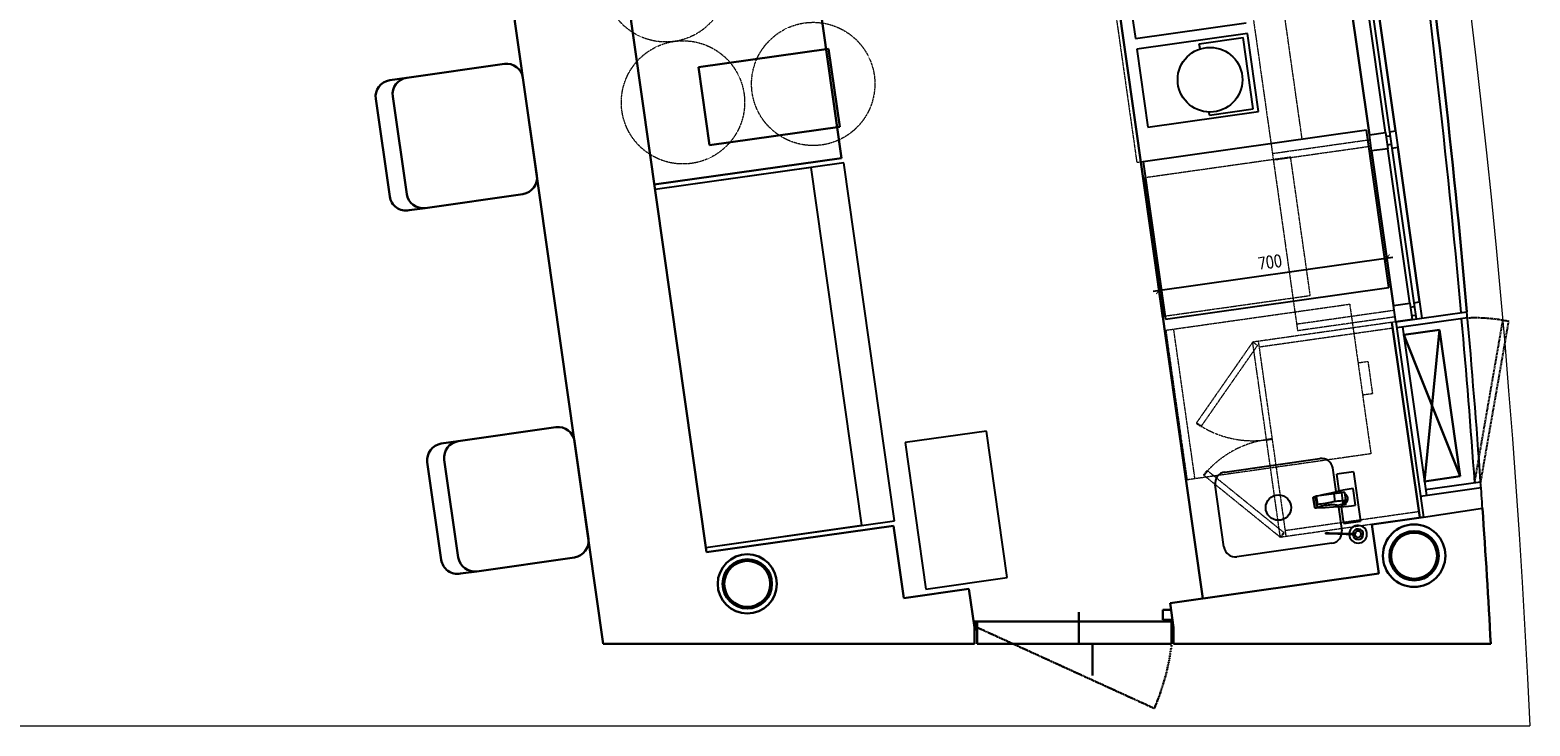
# Model space of a CAD drawing. Header units: millimetres. Extents: x 121304 to 134337, y 15060 to 32301.
# Tile 2 of 5: x 129774 to 134337, y 15275 to 17393. Entities that reach past the tile are written whole.
import ezdxf

# ---------------------------------------------------------------- set-up
doc = ezdxf.new("R2010")
doc.units = ezdxf.units.MM
doc.header["$LTSCALE"] = 2
doc.linetypes.add('HIDDEN', pattern=[0.375, 0.25, -0.125])
for name, color, linetype, lineweight in [('0_F&B AREA', 3, 'Continuous', 0), ('Naren-furn', 1, 'Continuous', 30), ('ND_08_FURNITURE DINING HT', 1, 'Continuous', 15)]:
    doc.layers.add(name, color=color, linetype=linetype, lineweight=lineweight)
for name, color, linetype in [('Carpentry', 2, 'Continuous'), ('new area line', 10, 'Continuous'), ('New-Design-Equipment', 1, 'Continuous'), ('Z-AT_Dims', 1, 'Continuous')]:
    doc.layers.add(name, color=color, linetype=linetype)
doc.styles.add('SSP_Note', font='romans.shx', dxfattribs={"width": 0.8})

msp = doc.modelspace()

# ---------------------------------------------------------------- linework, layer by layer
at = {"color": 1, "linetype": 'ByBlock', "const_width": 3}
for points in [[(133892.8, 16687.5), (133909.7, 16710.1)], [(133216.7, 16611.8), (133199.7, 16589.2)]]:
    msp.add_lwpolyline(points, dxfattribs=at)
at = {"layer": '0_F&B AREA'}
msp.add_line((134336.7, 15275), (121303.8, 15275), dxfattribs=at)
msp.add_arc((105438.9, 13974.3), 28927.1, 2.57733, 39.31123, dxfattribs=at)
at = {"layer": 'Carpentry', "color": 1, "linetype": 'Continuous'}
for p, q in [((133897.5, 17081.2), (133830.8, 17551.5)), ((133842.7, 17553.2), (133909.4, 17082.9)), ((133848, 17074.2), (133897.5, 17081.2)), ((133855, 17024.7), (133848, 17074.2)), ((133897.5, 17081.2), (133904.5, 17031.7)), ((133899.2, 17069.4), (133911.1, 17071)), ((133909.4, 17082.9), (133927.2, 17085.5)), ((133909.4, 17082.9), (133916.4, 17033.4)), ((133927.2, 17085.5), (133934.2, 17035.9)), ((133904.5, 17031.7), (133855, 17024.7)), ((133902.9, 17043.6), (133914.7, 17045.3)), ((133971.2, 16561.4), (133904.5, 17031.7)), ((133916.4, 17033.4), (133934.2, 17035.9)), ((133916.4, 17033.4), (133983.1, 16563.1)), ((133983.1, 16563.1), (134000.9, 16565.7)), ((134000.9, 16565.7), (134007.9, 16516.1)), ((133921.7, 16554.4), (133971.2, 16561.4)), ((133928.7, 16504.9), (133921.7, 16554.4)), ((133928.7, 16504.9), (134145, 16535.6)), ((133971.2, 16561.4), (133978.2, 16511.9)), ((133972.9, 16549.6), (133984.8, 16551.2)), ((133976.6, 16523.8), (133988.4, 16525.5)), ((133983.1, 16563.1), (133990.1, 16513.6)), ((133978.2, 16511.9), (133928.7, 16504.9)), ((133928.7, 16504.9), (134013, 15910.9)), ((133931.3, 16487.1), (134146.6, 16517.6)), ((133949.1, 16489.6), (134021.8, 15976.8)), ((133990.1, 16513.6), (134007.9, 16516.1)), ((134019.3, 15994.6), (134186.5, 16018.3)), ((134004, 15974.2), (134187.8, 16000.3)), ((134013, 15910.9), (134192.2, 15937.4))]:
    msp.add_line(p, q, dxfattribs=at)
at = {"layer": 'Carpentry', "color": 1, "linetype": 'HIDDEN', "ltscale": 5}
for p, q in [((134169, 16018.9), (134254.4, 16509.3)), ((134186.7, 16015.8), (134272.1, 16505.9))]:
    msp.add_line(p, q, dxfattribs=at)
at = {"layer": 'Carpentry', "color": 1, "linetype": 'Continuous'}
for radius, start, end in [(28852.1, 5.10206, 10.79993), (28870.1, 4.07397, 5.10391), (28852.1, 4.07147, 5.06626), (28870.1, 3.91303, 4.07397)]:
    msp.add_arc((105389.4, 13967.2), radius, start, end, dxfattribs=at)
at = {"layer": 'Carpentry', "color": 1, "linetype": 'HIDDEN', "ltscale": 5}
msp.add_arc((134168.7, 16015.8), 500.9, 78.0865, 92.5092, dxfattribs=at)
at = {"layer": 'Naren-furn', "color": 1}
for p, q in [((133341.1, 15663.1), (132720.5, 20039.3)), ((131829.4, 19913), (132242.1, 17003)), ((133848, 17074.2), (133781.3, 17544.5)), ((133927.2, 17085.5), (133860.5, 17555.7)), ((132203.1, 17335.7, 0), (131807.1, 17279.5, 0)), ((132236.8, 17098, 0), (132203.1, 17335.7, 0)), ((131216.6, 17289.7, 0), (130919.6, 17247.2, 0)), ((131807.1, 17279.5, 0), (131840.8, 17041.9, 0)), ((130919.6, 17247.2, 0), (130867.9, 17239.8, 0)), ((131315.6, 16950.3, 0), (131273.2, 17247.2, 0)), ((130825.4, 17183.3, 0), (130867.9, 16886.3, 0)), ((130877.2, 17190.7, 0), (130919.6, 16893.7, 0)), ((131840.8, 17041.9, 0), (132236.8, 17098, 0)), ((133921.7, 16554.4), (133855, 17024.7)), ((134000.9, 16565.7), (133934.2, 17035.9)), ((132242.1, 17003), (131672.8, 16922.3)), ((130976.2, 16851.2, 0), (131273.2, 16893.7, 0)), ((130926.7, 16844.2, 0), (130976.2, 16851.2, 0)), ((133916.9, 16503.2), (134001.1, 15909.2)), ((133952.6, 16464.9), (134061.5, 16480.3)), ((134015.8, 16019.3), (134061.5, 16480.3)), ((134061.5, 16480.3), (134124.7, 16034.8)), ((133952.6, 16464.9), (134124.7, 16034.8)), ((131373.4, 16184.1, 0), (131076.4, 16141.6, 0)), ((131076.4, 16141.6, 0), (131024.6, 16134.2, 0)), ((131472.4, 15844.7, 0), (131430, 16141.6, 0)), ((133553, 16148.6), (133535.2, 16146.1)), ((130982.2, 16077.7, 0), (131024.7, 15780.7, 0)), ((131034, 16085.1, 0), (131076.4, 15788.1, 0)), ((134015.8, 16019.3), (134124.7, 16034.8)), ((134013, 15910.9), (133855.6, 15888.5)), ((133855.6, 15888.5), (133876.8, 15739)), ((131083.5, 15738.6, 0), (131133, 15745.6, 0)), ((131133, 15745.6, 0), (131430, 15788.1, 0)), ((133242.1, 15649), (133876.8, 15739)), ((132964.4, 15525), (132964.4, 15621.4)), ((133219.3, 15628.5), (133219.3, 15598.5)), ((133245, 15628.5), (133219.3, 15628.5)), ((133242.1, 15649), (133252.6, 15575)), ((132647.6, 15593), (132644.1, 15592.5)), ((132646.6, 15575), (132647.6, 15575)), ((132651.1, 15593), (132647.6, 15593)), ((132647.6, 15593), (132647.6, 15575)), ((132651.1, 15575), (132651.1, 15593)), ((132651.1, 15593), (132654.6, 15593)), ((132654.6, 15593), (133246.6, 15593)), ((132654.6, 15575), (132654.6, 15593)), ((132654.6, 15593), (132654.6, 15525)), ((133249.3, 15598.5), (133219.3, 15598.5)), ((133222.9, 15597.2), (133240.1, 15597.2)), ((133222.9, 15593), (133222.9, 15597.2)), ((133240.1, 15593), (133222.9, 15593)), ((133240.1, 15597.2), (133240.1, 15593)), ((133246.6, 15525), (133246.6, 15593)), ((133252.6, 15525), (133252.6, 15575)), ((132654.6, 15525), (133246.6, 15525)), ((133006.2, 15525), (132964.4, 15525)), ((133006.2, 15428.5), (133006.2, 15525)), ((133252.6, 15525), (134217.4, 15525))]:
    msp.add_line(p, q, dxfattribs=at)
at = {"layer": 'Naren-furn', "color": 1, "linetype": 'Continuous', "ltscale": 5}
for p, q in [((131390.6, 18912.5), (131831.4, 15803.5)), ((131044, 18863.3), (131517.4, 15525.1)), ((132400.8, 15884.2), (131831.4, 15803.5)), ((132400.8, 15884.2), (132432, 15664)), ((132432, 15664), (132630, 15692.1)), ((132630, 15692.1), (132646.6, 15575)), ((132646.6, 15575), (132646.6, 15524.8)), ((131517.4, 15525.1), (132646.6, 15524.8))]:
    msp.add_line(p, q, dxfattribs=at)
at = {"layer": 'Naren-furn', "color": 1, "linetype": 'HIDDEN', "ltscale": 2}
for p, q in [((133321.7, 16196.9), (133336.5, 16186.6)), ((133344.3, 16038), (133355.6, 16051.9)), ((133588.7, 15863.1), (133577.3, 15849.1))]:
    msp.add_line(p, q, dxfattribs=at)
at = {"layer": 'Naren-furn', "color": 1, "linetype": 'HIDDEN', "ltscale": 0.2}
msp.add_line((132654.6, 15575), (133193.7, 15328.7), dxfattribs=at)
at = {"layer": 'Naren-furn', "color": 1}
for centre, radius in [((133984.2, 15793.2), 95), ((133984.2, 15793.2), 75), ((133984.2, 15793.2), 70), ((131955.7, 15707.5), 90), ((131955.7, 15707.5), 75), ((131955.7, 15707.5), 70)]:
    msp.add_circle(centre, radius, dxfattribs=at)
for centre, radius, start, end in [((105389.4, 13967.2), 28870.1, 5.10391, 10.79823), ((131223.7, 17240.2, 0), 50, 8.1323, 98.1323), ((130874.9, 17190.3, 0), 50, 98.1323, 188.1323), ((130926.7, 17197.7, 0), 50, 98.1323, 188.1323), ((131266.1, 16943.2, 0), 50, 278.1323, 8.1323), ((130917.4, 16893.4, 0), 50, 188.1323, 280.6921), ((130969.1, 16900.7, 0), 50, 188.1323, 278.1323), ((131380.5, 16134.6, 0), 50, 8.1323, 98.1323), ((131031.7, 16084.7, 0), 50, 98.1323, 188.1323), ((131083.5, 16092.1, 0), 50, 98.1323, 188.1323), ((105389.4, 13967.2), 28870.1, 3.09314, 3.91303), ((131422.9, 15837.6, 0), 50, 278.1323, 8.1323), ((131074.2, 15787.8, 0), 50, 188.1323, 280.6921), ((131125.9, 15795.1, 0), 50, 188.1323, 278.1323)]:
    msp.add_arc(centre, radius, start, end, dxfattribs=at)
at = {"layer": 'Naren-furn', "color": 1, "linetype": 'HIDDEN', "ltscale": 0.2}
msp.add_arc((132539.3, 15610.3), 712.5, 336.7187, 353.1273, dxfattribs=at)
at = {"layer": 'ND_08_FURNITURE DINING HT', "color": 1, "linetype": 'HIDDEN', "ltscale": 3}
msp.add_line((133140.6, 16990.1, 0), (133643.5, 17061.4, 0), dxfattribs=at)
at = {"layer": 'new area line', "color": 1}
for p, q in [((133190.4, 16598), (133919.1, 16701.3)), ((133913.1, 16615), (133898.7, 16716.6)), ((133220.1, 16516.7), (133205.7, 16618.3))]:
    msp.add_line(p, q, dxfattribs=at)
at = {"layer": 'New-Design-Equipment', "color": 1, "linetype": 'HIDDEN', "lineweight": 5, "ltscale": 0.5}
for p, q in [((133331.4, 18580.9), (133629.6, 16477.6)), ((133643.5, 17061.4, 0), (133559.3, 17655.4, 0)), ((133056.3, 17584.1, 0), (133140.6, 16990.1, 0)), ((133553.1, 17017.2), (133850.1, 17059.4)), ((133555.9, 16997.4), (133852.9, 17039.6)), ((133608.6, 17005.9, 0), (133163.1, 16942.8, 0)), ((133668.3, 16585.1, 0), (133608.6, 17005.9, 0)), ((133222.8, 16522, 0), (133668.3, 16585.1, 0)), ((133228.8, 16479.4, 0), (133788.2, 16558.7, 0)), ((133923.8, 16539.6), (133626.8, 16497.4)), ((133926.6, 16519.8), (133629.6, 16477.6)), ((133788.2, 16558.7, 0), (133852.8, 16103.3, 0)), ((133228.8, 16479.4, 0), (133293.4, 16023.9, 0)), ((133317.5, 16027.4, 0), (133252.9, 16482.8, 0)), ((133928.7, 16504.9), (133493.1, 16443.1)), ((133919.4, 16485.4), (133513.4, 16427.8)), ((133493.1, 16443.1), (133321.7, 16196.9)), ((133336.5, 16186.6), (133507.9, 16432.9)), ((133577.3, 15849.1), (133493.1, 16443.1)), ((133507.9, 16432.9), (133493.1, 16443.1)), ((133595.2, 15851.6), (133510.9, 16445.7)), ((133813.5, 16380.3, 0), (133843.6, 16384.6, 0)), ((133843.6, 16384.6, 0), (133857.5, 16285.9, 0)), ((133857.5, 16285.9, 0), (133827.5, 16281.7, 0)), ((133852.8, 16103.3, 0), (133293.4, 16023.9, 0)), ((133577.3, 15849.1), (133344.3, 16038)), ((133355.6, 16051.9), (133588.7, 15863.1)), ((133998.6, 15927), (133592.6, 15869.4)), ((134013, 15910.9), (133577.3, 15849.1))]:
    msp.add_line(p, q, dxfattribs=at)
at = {"layer": 'New-Design-Equipment', "color": 1, "ltscale": 1000}
for p, q in [((133102.5, 17604.1, 0), (133136.2, 17366.5, 0)), ((133136.2, 17366.5, 0), (133472.8, 17414.2, 0)), ((133477.4, 17382.2, 0), (133140.7, 17334.5, 0)), ((133330.8, 17351, 0), (133463.8, 17369.9, 0)), ((133494.5, 17152.7, 0), (133463.8, 17369.9, 0)), ((133511.1, 17144.6, 0), (133477.4, 17382.2, 0)), ((133140.7, 17334.5, 0), (133174.4, 17096.9, 0)), ((133174.4, 17096.9, 0), (133511.1, 17144.6, 0)), ((133361.6, 17133.8, 0), (133494.5, 17152.7, 0))]:
    msp.add_line(p, q, dxfattribs=at)
at = {"layer": 'New-Design-Equipment', "color": 1}
for p, q in [((133333, 17335.2, 0), (133330.8, 17351, 0)), ((133361.6, 17133.8, 0), (133360.3, 17143.1, 0)), ((133839.6, 17087.9), (133160.4, 16991.6)), ((133907.4, 16609.7), (133839.6, 17087.9)), ((132249.2, 16988.9, 0), (131674.9, 16907.5, 0)), ((132403.6, 15899.8, 0), (132249.2, 16988.9, 0)), ((133160.4, 16991.6), (133228.2, 16513.4)), ((132150.1, 16974.9, 0), (131674.9, 16907.5, 0)), ((132304.6, 15885.7, 0), (132150.1, 16974.9, 0)), ((133228.2, 16513.4), (133907.4, 16609.7)), ((133408.5, 16047.8, 0), (133697.7, 16088.9, 0)), ((133747.2, 15988.5, 0), (133737, 16060.4, 0)), ((133799.6, 16048.7, 0), (133749.3, 16041.6, 0)), ((133756.5, 15990.6, 0), (133749.3, 16041.6, 0)), ((133799.6, 16048.7, 0), (133821, 15897.9, 0)), ((133405.6, 15819.8, 0), (133378.8, 16008.4, 0)), ((133677.7, 15970.7, 0), (133678.2, 15971.1, 0)), ((133682.8, 15938.7, 0), (133678.2, 15971.1, 0)), ((133682.8, 15938.7, 0), (133678.2, 15971.1, 0)), ((133681.8, 15973.3, 0), (133707.4, 15979.2, 0)), ((133687.4, 15974.1, 0), (133684.6, 15973.7, 0)), ((133688.8, 15943.4, 0), (133684.6, 15973.7, 0)), ((133739.5, 15981.5, 0), (133687.4, 15974.1, 0)), ((133690.9, 15949.3, 0), (133687.4, 15974.1, 0)), ((133707.4, 15979.2, 0), (133732.4, 15985, 0)), ((133732.4, 15985, 0), (133756.1, 15990.5, 0)), ((133763.9, 15984.9, 0), (133739.5, 15981.5, 0)), ((133739.5, 15981.5, 0), (133742.8, 15958.4, 0)), ((133753.9, 15983.5, 0), (133754.6, 15983.9, 0)), ((133754.6, 15983.9, 0), (133755.3, 15984.2, 0)), ((133755.3, 15984.2, 0), (133756, 15984.5, 0)), ((133756, 15984.5, 0), (133756.8, 15984.8, 0)), ((133756.8, 15984.8, 0), (133757.5, 15985, 0)), ((133757.5, 15985, 0), (133758.3, 15985.2, 0)), ((133758.3, 15985.2, 0), (133759.1, 15985.4, 0)), ((133759.1, 15985.4, 0), (133759.9, 15985.5, 0)), ((133759.9, 15985.5, 0), (133760.7, 15985.6, 0)), ((133760.7, 15985.6, 0), (133761.4, 15985.7, 0)), ((133761.4, 15985.7, 0), (133762.2, 15985.7, 0)), ((133762.2, 15985.7, 0), (133763, 15985.7, 0)), ((133763, 15985.7, 0), (133763.8, 15985.7, 0)), ((133763.8, 15985.7, 0), (133764.6, 15985.6, 0)), ((133772.3, 15986.1, 0), (133763.9, 15984.9, 0)), ((133767.4, 15960.2, 0), (133763.9, 15984.9, 0)), ((133764.6, 15985.6, 0), (133765.4, 15985.5, 0)), ((133765.4, 15985.5, 0), (133766.2, 15985.4, 0)), ((133767.8, 15985.5, 0), (133772.8, 15987.3, 0)), ((133786.7, 15995.6, 0), (133768.6, 15993.1, 0)), ((133772.3, 15986.1, 0), (133775.5, 15963.5, 0)), ((133772.7, 15982.9, 0), (133773.3, 15982.5, 0)), ((133773.3, 15982.5, 0), (133773.9, 15982, 0)), ((133773.9, 15982, 0), (133774.5, 15981.6, 0)), ((133774.5, 15981.6, 0), (133775.1, 15981.1, 0)), ((133775.1, 15981.1, 0), (133775.7, 15980.6, 0)), ((133775.7, 15980.6, 0), (133776.2, 15980, 0)), ((133776.2, 15980, 0), (133776.7, 15979.5, 0)), ((133776.7, 15979.5, 0), (133777.2, 15978.9, 0)), ((133777.2, 15978.9, 0), (133777.7, 15978.4, 0)), ((133777.7, 15978.4, 0), (133778.1, 15977.8, 0)), ((133778.1, 15977.8, 0), (133778.6, 15977.1, 0)), ((133778.6, 15977.1, 0), (133779, 15976.5, 0)), ((133779, 15976.5, 0), (133779.3, 15975.9, 0)), ((133779.3, 15975.9, 0), (133779.7, 15975.2, 0)), ((133779.7, 15975.2, 0), (133780, 15974.6, 0)), ((133780, 15974.6, 0), (133780.3, 15973.9, 0)), ((133780.3, 15973.9, 0), (133780.5, 15973.2, 0)), ((133780.5, 15973.2, 0), (133780.8, 15972.5, 0)), ((133780.8, 15972.5, 0), (133781, 15971.8, 0)), ((133781, 15971.8, 0), (133781.2, 15971.1, 0)), ((133781.2, 15971.1, 0), (133781.3, 15970.4, 0)), ((133798.3, 15997.3, 0), (133786.7, 15995.6, 0)), ((133805.4, 15947, 0), (133798.3, 15997.3, 0)), ((133677.3, 15970.3, 0), (133677.7, 15970.7, 0)), ((133681.7, 15939.3, 0), (133677.3, 15970.3, 0)), ((133682.2, 15939, 0), (133681.7, 15939.3, 0)), ((133682.8, 15938.7, 0), (133682.2, 15939, 0)), ((133713.1, 15939.1, 0), (133686.9, 15937.7, 0)), ((133738.8, 15940.5, 0), (133713.1, 15939.1, 0)), ((133763, 15941.8, 0), (133738.8, 15940.5, 0)), ((133746.1, 15947.7, 0), (133746.8, 15947.3, 0)), ((133746.8, 15947.3, 0), (133747.5, 15947, 0)), ((133747.5, 15947, 0), (133748.2, 15946.7, 0)), ((133748.2, 15946.7, 0), (133748.8, 15946.5, 0)), ((133748.6, 15946.5, 0), (133763.5, 15948.6, 0)), ((133753.9, 15941.3, 0), (133764.1, 15869.3, 0)), ((133760.1, 15947.7, 0), (133759.4, 15947.8, 0)), ((133760.9, 15947.6, 0), (133760.1, 15947.7, 0)), ((133761.7, 15947.5, 0), (133760.9, 15947.6, 0)), ((133762.5, 15947.5, 0), (133761.7, 15947.5, 0)), ((133763.3, 15947.5, 0), (133762.5, 15947.5, 0)), ((133764.1, 15947.5, 0), (133763.3, 15947.5, 0)), ((133763.5, 15948.6, 0), (133766.8, 15949, 0)), ((133770.7, 15890.8, 0), (133763.5, 15941.8, 0)), ((133764.9, 15947.6, 0), (133764.1, 15947.5, 0)), ((133765.7, 15947.7, 0), (133764.9, 15947.6, 0)), ((133766.4, 15947.9, 0), (133765.7, 15947.7, 0)), ((133767.2, 15948, 0), (133766.4, 15947.9, 0)), ((133766.8, 15949, 0), (133767.8, 15949.2, 0)), ((133768, 15948.2, 0), (133767.2, 15948, 0)), ((133775.1, 15961.3, 0), (133767.4, 15960.2, 0)), ((133767.8, 15949.2, 0), (133768.5, 15949.3, 0)), ((133768.7, 15948.5, 0), (133768, 15948.2, 0)), ((133768.5, 15949.6, 0), (133771.2, 15951.6, 0)), ((133768.5, 15949.3, 0), (133768.5, 15949.6, 0)), ((133769.5, 15948.7, 0), (133768.7, 15948.5, 0)), ((133770.2, 15949, 0), (133769.5, 15948.7, 0)), ((133770.9, 15949.3, 0), (133770.2, 15949, 0)), ((133771.6, 15949.7, 0), (133770.9, 15949.3, 0)), ((133771.2, 15951.6, 0), (133773.3, 15954.2, 0)), ((133778.1, 15949.5, 0), (133771.5, 15950, 0)), ((133772.3, 15950.1, 0), (133771.6, 15949.7, 0)), ((133773, 15950.5, 0), (133772.3, 15950.1, 0)), ((133773.6, 15950.9, 0), (133773, 15950.5, 0)), ((133773.3, 15954.2, 0), (133774.8, 15957.3, 0)), ((133774.3, 15951.4, 0), (133773.6, 15950.9, 0)), ((133774.9, 15951.9, 0), (133774.3, 15951.4, 0)), ((133774.8, 15957.3, 0), (133775.6, 15960.7, 0)), ((133775.5, 15952.4, 0), (133774.9, 15951.9, 0)), ((133775.6, 15960.7, 0), (133775.3, 15963, 0)), ((133776, 15952.9, 0), (133775.5, 15952.4, 0)), ((133775.8, 15942.8, 0), (133793.8, 15945.4, 0)), ((133776.6, 15953.5, 0), (133776, 15952.9, 0)), ((133777.1, 15954, 0), (133776.6, 15953.5, 0)), ((133777.6, 15954.6, 0), (133777.1, 15954, 0)), ((133778, 15955.2, 0), (133777.6, 15954.6, 0)), ((133778.5, 15955.9, 0), (133778, 15955.2, 0)), ((133778.9, 15956.5, 0), (133778.5, 15955.9, 0)), ((133779.3, 15957.1, 0), (133778.9, 15956.5, 0)), ((133779.6, 15957.8, 0), (133779.3, 15957.1, 0)), ((133779.9, 15958.5, 0), (133779.6, 15957.8, 0)), ((133780.2, 15959.2, 0), (133779.9, 15958.5, 0)), ((133780.5, 15959.9, 0), (133780.2, 15959.2, 0)), ((133780.8, 15960.6, 0), (133780.5, 15959.9, 0)), ((133781, 15961.3, 0), (133780.8, 15960.6, 0)), ((133781.2, 15962, 0), (133781, 15961.3, 0)), ((133781.3, 15962.7, 0), (133781.2, 15962, 0)), ((133781.3, 15970.4, 0), (133781.5, 15969.7, 0)), ((133781.5, 15963.4, 0), (133781.3, 15962.7, 0)), ((133781.5, 15969.7, 0), (133781.5, 15969.3, 0)), ((133781.5, 15969.3, 0), (133781.6, 15968.5, 0)), ((133781.6, 15964.2, 0), (133781.5, 15963.4, 0)), ((133781.6, 15968.5, 0), (133781.7, 15967.8, 0)), ((133781.7, 15964.9, 0), (133781.6, 15964.2, 0)), ((133781.7, 15967.8, 0), (133781.7, 15967.1, 0)), ((133781.7, 15967.1, 0), (133781.7, 15966.4, 0)), ((133781.7, 15966.4, 0), (133781.7, 15965.6, 0)), ((133781.7, 15965.6, 0), (133781.7, 15964.9, 0)), ((133793.8, 15945.4, 0), (133805.4, 15947, 0)), ((131829.3, 15818.4, 0), (132403.6, 15899.8, 0)), ((131829.3, 15818.4, 0), (132304.6, 15885.7, 0)), ((133770.7, 15890.8, 0), (133821, 15897.9, 0)), ((133718.3, 15860, 0), (133716.6, 15860.1, 0)), ((133716.7, 15863.3, 0), (133718.4, 15863.2, 0)), ((133718.4, 15860, 0), (133718.3, 15860, 0)), ((133718.4, 15863.2, 0), (133718.7, 15863.2, 0)), ((133718.7, 15860, 0), (133718.4, 15860, 0)), ((133718.7, 15863.2, 0), (133719.1, 15863.2, 0)), ((133719, 15860, 0), (133718.7, 15860, 0)), ((133719.4, 15860, 0), (133719, 15860, 0)), ((133719.1, 15863.2, 0), (133719.4, 15863.2, 0)), ((133719.4, 15863.2, 0), (133719.8, 15863.2, 0)), ((133719.7, 15860, 0), (133719.4, 15860, 0)), ((133720.1, 15860, 0), (133719.7, 15860, 0)), ((133719.8, 15863.2, 0), (133720.1, 15863.1, 0)), ((133720.1, 15863.1, 0), (133720.5, 15863.1, 0)), ((133720.5, 15860, 0), (133720.1, 15860, 0)), ((133720.5, 15863.1, 0), (133720.9, 15863.1, 0)), ((133720.8, 15859.9, 0), (133720.5, 15860, 0)), ((133721.2, 15859.9, 0), (133720.8, 15859.9, 0)), ((133720.9, 15863.1, 0), (133721.2, 15863.1, 0)), ((133721.2, 15863.1, 0), (133721.6, 15863.1, 0)), ((133721.6, 15859.9, 0), (133721.2, 15859.9, 0)), ((133721.6, 15863.1, 0), (133722, 15863.1, 0)), ((133722, 15859.9, 0), (133721.6, 15859.9, 0)), ((133722, 15863.1, 0), (133722.4, 15863.1, 0)), ((133722.4, 15859.9, 0), (133722, 15859.9, 0)), ((133722.4, 15863.1, 0), (133722.8, 15863, 0)), ((133722.8, 15859.9, 0), (133722.4, 15859.9, 0)), ((133722.8, 15863, 0), (133723.2, 15863, 0)), ((133723.2, 15859.9, 0), (133722.8, 15859.9, 0)), ((133723.2, 15863, 0), (133723.6, 15863, 0)), ((133723.6, 15859.8, 0), (133723.2, 15859.9, 0)), ((133723.6, 15863, 0), (133724.1, 15863, 0)), ((133724, 15859.8, 0), (133723.6, 15859.8, 0)), ((133724.4, 15859.8, 0), (133724, 15859.8, 0)), ((133724.1, 15863, 0), (133724.5, 15863, 0)), ((133724.9, 15859.8, 0), (133724.4, 15859.8, 0)), ((133724.5, 15863, 0), (133724.9, 15863, 0)), ((133724.9, 15863, 0), (133725.3, 15863, 0)), ((133725.3, 15859.8, 0), (133724.9, 15859.8, 0)), ((133725.3, 15863, 0), (133725.7, 15863, 0)), ((133725.7, 15859.8, 0), (133725.3, 15859.8, 0)), ((133725.7, 15863, 0), (133725.8, 15862.9, 0)), ((133725.7, 15860, 0), (133725.8, 15860.2, 0)), ((133725.7, 15859.8, 0), (133725.7, 15860, 0)), ((133804.3, 15857.1, 0), (133725.7, 15859.8, 0)), ((133725.7, 15859.8, 0), (133725.7, 15859.8, 0)), ((133725.8, 15862.9, 0), (133804.4, 15860.3, 0)), ((133725.8, 15862.7, 0), (133725.8, 15862.9, 0)), ((133725.8, 15862.9, 0), (133725.8, 15862.9, 0)), ((133725.8, 15862.9, 0), (133725.8, 15862.7, 0)), ((133725.8, 15862.5, 0), (133725.8, 15862.7, 0)), ((133725.8, 15862.2, 0), (133725.8, 15862.5, 0)), ((133725.8, 15861.8, 0), (133725.8, 15862.2, 0)), ((133725.8, 15861.4, 0), (133725.8, 15861.8, 0)), ((133725.8, 15860.9, 0), (133725.8, 15861.4, 0)), ((133725.8, 15860.6, 0), (133725.8, 15860.9, 0)), ((133725.8, 15860.2, 0), (133725.8, 15860.6, 0)), ((133734.3, 15831.1, 0), (133445.1, 15790.1, 0))]:
    msp.add_line(p, q, dxfattribs=at)
at = {"layer": 'New-Design-Equipment', "color": 1, "linetype": 'HIDDEN', "lineweight": 5, "ltscale": 3}
msp.add_line((133163.1, 16942.8, 0), (133222.8, 16522, 0), dxfattribs=at)
at = {"layer": 'New-Design-Equipment', "color": 1, "ltscale": 3}
for p, q in [((132683.1, 16172.3, 0), (132435.5, 16137.2, 0)), ((132746.2, 15726.8, 0), (132683.1, 16172.3, 0)), ((132435.5, 16137.2, 0), (132498.7, 15691.7, 0)), ((132498.7, 15691.7, 0), (132746.2, 15726.8, 0))]:
    msp.add_line(p, q, dxfattribs=at)
at = {"layer": 'New-Design-Equipment', "color": 1, "linetype": 'HIDDEN', "lineweight": 5, "ltscale": 0.5}
for centre in [(131707.5, 17543.8, 0), (132156.2, 17228.7, 0), (131760.1, 17172.6, 0)]:
    msp.add_circle(centre, 187.5, dxfattribs=at)
at = {"layer": 'New-Design-Equipment', "color": 1}
for centre, radius in [((133363.4, 17241.5, 0), 98.5), ((133571.4, 15939.5, 0), 38.6)]:
    msp.add_circle(centre, radius, dxfattribs=at)
at = {"layer": 'New-Design-Equipment', "color": 1, "linetype": 'HIDDEN', "lineweight": 5, "ltscale": 0.5}
for centre, start, end in [((133493.1, 16443.1), 235.1601, 278.0712), ((133577.3, 15849.1), 98.0712, 140.9823)]:
    msp.add_arc(centre, 300, start, end, dxfattribs=at)
at = {"layer": 'New-Design-Equipment', "color": 1}
for centre, radius, start, end in [((133702.6, 16054.3, 0), 34.9, 10.1163, 98.0712), ((133413.4, 16013.3, 0), 34.9, 98.0712, 188.0712), ((133813.8, 15858.4, 0), 27, 358.0712, 174.9511), ((133729.4, 15865.7, 0), 34.9, 278.0712, 348.1565), ((133729.4, 15865.7, 0), 34.9, 353.4558, 6.026), ((133813.8, 15858.4, 0), 27, 181.1913, 358.0712), ((133813.8, 15858.4, 0), 15.9, 184.2183, 358.0712), ((133813.8, 15858.4, 0), 15.9, 358.0712, 171.924), ((133813.8, 15858.4, 0), 9.53, 358.0712, 178.0712), ((133813.8, 15858.4, 0), 9.53, 178.0712, 358.0712), ((133440.2, 15824.7, 0), 34.9, 188.0712, 278.0712)]:
    msp.add_arc(centre, radius, start, end, dxfattribs=at)
at = {"layer": 'New-Design-Equipment', "color": 1, "extrusion": (-3.95735e-10, -4.55835e-10, -1)}
for centre, major_axis, ratio, start_param, end_param in [((133716.6, 15861.7, 0), (0.05, 1.59), 0.707107, 4.712389, 7.068583), ((133716.6, 15861.7, 0), (-0.05, -1.59), 0.707107, 5.497787, 7.853982), ((133718.4, 15861.6, 0), (-0.05, -1.59), 0.656803, 1.570796, 3.665191), ((133718.4, 15861.6, 0), (0.05, 1.59), 0.656803, 2.617994, 4.712389)]:
    msp.add_ellipse(centre, major_axis=major_axis, ratio=ratio, start_param=start_param, end_param=end_param, dxfattribs=at)
at = {"layer": 'New-Design-Equipment', "color": 1}
for points, knots in [([(133678.2, 15971.1, 0), (133678.2, 15971.1, 0), (133678.2, 15971.2, 0), (133678.3, 15971.3, 0), (133678.4, 15971.4, 0), (133678.5, 15971.5, 0), (133678.6, 15971.5, 0), (133678.7, 15971.6, 0), (133678.8, 15971.7, 0), (133678.9, 15971.7, 0), (133679, 15971.8, 0), (133679.1, 15971.9, 0), (133679.2, 15972, 0), (133679.3, 15972.1, 0), (133679.5, 15972.2, 0), (133679.7, 15972.3, 0), (133680, 15972.5, 0), (133680.5, 15972.7, 0), (133680.8, 15972.9, 0), (133681, 15973, 0)], [0, 0, 0, 0, 0.142857, 0.214286, 0.285714, 0.321429, 0.357143, 0.392857, 0.428571, 0.464286, 0.5, 0.535714, 0.571429, 0.607143, 0.642857, 0.714286, 0.785714, 0.857143, 1, 1, 1, 1]), ([(133686, 15937.8, 0), (133685.8, 15937.8, 0), (133685.4, 15937.8, 0), (133684.9, 15937.9, 0), (133684.6, 15938, 0), (133684.4, 15938.1, 0), (133684.2, 15938.2, 0), (133684, 15938.2, 0), (133683.9, 15938.3, 0), (133683.7, 15938.3, 0), (133683.6, 15938.3, 0), (133683.5, 15938.4, 0), (133683.4, 15938.4, 0), (133683.3, 15938.5, 0), (133683.2, 15938.5, 0), (133683.1, 15938.6, 0), (133683, 15938.6, 0), (133682.9, 15938.6, 0), (133682.8, 15938.7, 0), (133682.8, 15938.7, 0), (133682.8, 15938.7, 0)], [0, 0, 0, 0, 0.142857, 0.214286, 0.285714, 0.357143, 0.392857, 0.428571, 0.464286, 0.5, 0.535714, 0.571429, 0.607143, 0.642857, 0.678571, 0.714286, 0.75, 0.785714, 0.857143, 1, 1, 1, 1]), ([(133690.9, 15949.3, 0), (133690.9, 15949.3, 0), (133690.7, 15949.3, 0), (133690.5, 15949.2, 0), (133690.4, 15949, 0), (133690.2, 15948.9, 0), (133690.1, 15948.7, 0), (133690, 15948.5, 0), (133689.9, 15948.3, 0), (133689.8, 15948.2, 0), (133689.7, 15948, 0), (133689.6, 15947.8, 0), (133689.5, 15947.5, 0), (133689.5, 15947.3, 0), (133689.4, 15947.1, 0), (133689.3, 15946.9, 0), (133689.2, 15946.4, 0), (133689, 15945.7, 0), (133688.9, 15944.9, 0), (133688.8, 15944.2, 0), (133688.8, 15943.7, 0), (133688.8, 15943.4, 0)], [0, 0, 0, 0, 0.03125, 0.0625, 0.09375, 0.125, 0.15625, 0.1875, 0.21875, 0.242188, 0.265625, 0.3125, 0.34375, 0.375, 0.40625, 0.4375, 0.5, 0.625, 0.75, 0.875, 1, 1, 1, 1]), ([(133742.8, 15958.4, 0), (133739.5, 15957.3, 0), (133734.6, 15955.7, 0), (133727.8, 15954.2, 0), (133722.7, 15953.2, 0), (133717.5, 15952.3, 0), (133707, 15950.7, 0), (133698.1, 15949.8, 0), (133690.9, 15949.3, 0)], [0, 0, 0, 0, 0.2, 0.3, 0.4, 0.5, 0.6, 1, 1, 1, 1])]:
    msp.add_open_spline(points, degree=3, knots=knots, dxfattribs=at)
for points in [[(133681, 15973, 0), (133681.1, 15973, 0), (133681.4, 15973.1, 0), (133681.7, 15973.2, 0), (133681.8, 15973.3, 0)], [(133756.1, 15990.5, 0), (133758.2, 15991, 0), (133762.4, 15991.9, 0), (133766.6, 15992.7, 0), (133768.6, 15993.1, 0)], [(133686.9, 15937.7, 0), (133686.7, 15937.7, 0), (133686.4, 15937.7, 0), (133686.2, 15937.7, 0), (133686, 15937.8, 0)], [(133688.8, 15943.4, 0), (133689, 15942.5, 0), (133689.5, 15940.8, 0), (133690.7, 15939.8, 0), (133691.6, 15939.5, 0)], [(133701.6, 15943.7, 0), (133701, 15943.5, 0), (133699.8, 15943.2, 0), (133698.1, 15942.6, 0), (133696.4, 15941.9, 0), (133694.7, 15941.1, 0), (133693.1, 15940.3, 0), (133692.1, 15939.8, 0), (133691.6, 15939.5, 0)], [(133691.6, 15939.5, 0), (133691.7, 15939.7, 0), (133691.9, 15940, 0), (133692.1, 15940.3, 0)], [(133734.3, 15947.9, 0), (133729.1, 15947.6, 0), (133718.3, 15946.5, 0), (133707.2, 15944.7, 0), (133701.6, 15943.7, 0)], [(133748.6, 15946.5, 0), (133747.5, 15946.7, 0), (133744.8, 15947.3, 0), (133739.9, 15948, 0), (133736.2, 15948.1, 0), (133734.3, 15947.9, 0)], [(133767.4, 15960.2, 0), (133764.7, 15959.9, 0), (133759.4, 15959.4, 0), (133751.2, 15958.8, 0), (133745.6, 15958.5, 0), (133742.8, 15958.4, 0)], [(133775.8, 15942.8, 0), (133773.7, 15942.6, 0), (133769.5, 15942.2, 0), (133765.2, 15941.9, 0), (133763, 15941.8, 0)], [(133767.4, 15960.2, 0), (133767.4, 15959.2, 0), (133767.3, 15957.2, 0), (133766.8, 15954.4, 0), (133766.1, 15952, 0), (133764.9, 15950, 0), (133764, 15949, 0), (133763.5, 15948.6, 0)], [(133775.1, 15961.3, 0), (133775, 15959.6, 0), (133774.1, 15956.2, 0), (133771.1, 15951.9, 0), (133768.4, 15949.8, 0), (133766.8, 15949, 0)], [(133775.3, 15964.9, 0), (133775.3, 15964.2, 0), (133775.4, 15963, 0), (133775.2, 15961.8, 0), (133775.1, 15961.3, 0)], [(133775.6, 15960.7, 0), (133775.7, 15961.4, 0), (133775.7, 15962.8, 0), (133775.4, 15964.2, 0), (133775.3, 15964.9, 0)]]:
    msp.add_open_spline(points, degree=3, dxfattribs=at)
at = {"layer": 'Z-AT_Dims', "color": 1}
msp.add_line((132647.6, 15575), (132647.6, 15571.2), dxfattribs=at)
msp.add_circle((132651.1, 15571.2), 3.5, dxfattribs=at)

# ---------------------------------------------------------------- texts
at = {"layer": 'new area line', "color": 1, "linetype": 'Continuous', "style": 'SSP_Note', "width": 0.8}
msp.add_text('700', height=36, rotation=8.0712, dxfattribs=at).set_placement((133511.2, 16663.7))

doc.saveas('drawing.dxf')
